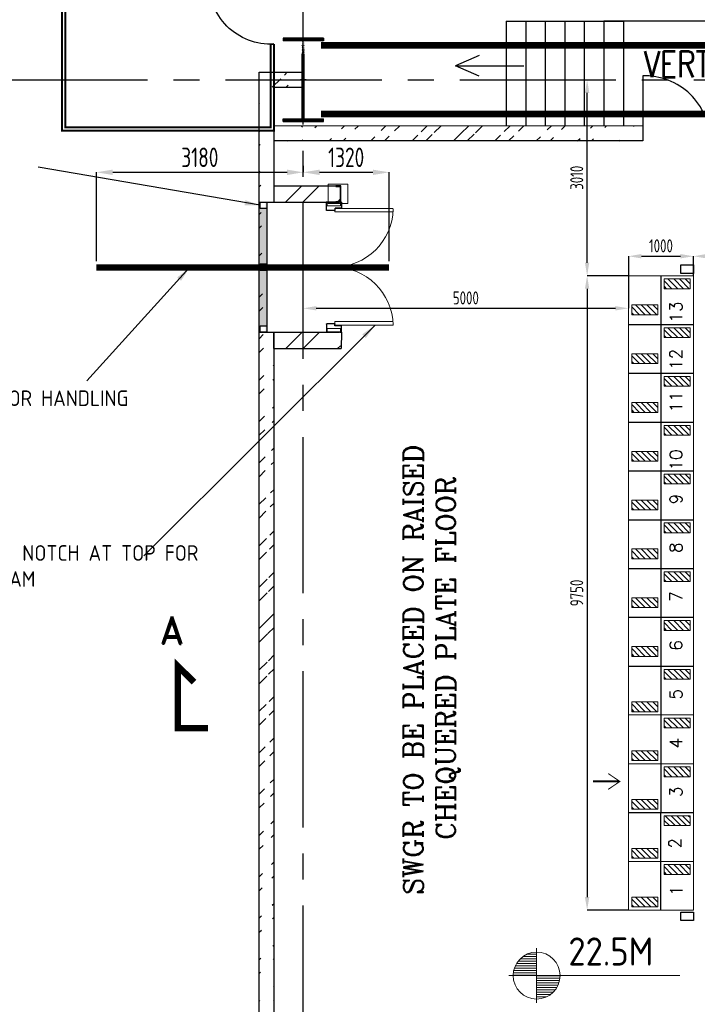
# Model space of a CAD drawing. Extents: x -11758 to 4934791, y -233543 to 1826789.
# Tile 15 of 256: x 79444 to 89863, y 108616 to 123746. Entities that reach past the tile are written whole.
import ezdxf

# ---------------------------------------------------------------- set-up
doc = ezdxf.new("R2010")
doc.units = 0
doc.header["$LTSCALE"] = 800
doc.header["$MEASUREMENT"] = 0
for name, pattern in [('CENTER', [2, 1.25, -0.25, 0.25, -0.25]), ('CENTER2', [1.125, 0.75, -0.125, 0.125, -0.125]), ('DASHDOT', [1, 0.5, -0.25, 0, -0.25])]:
    doc.linetypes.add(name, pattern=pattern)
doc.layers.get('0').update_dxf_attribs({"linetype": 'CONTINUOUS'})
doc.layers.get('DEFPOINTS').update_dxf_attribs({"linetype": 'CONTINUOUS'})
for name, color, linetype, lineweight in [('2CON', 1, 'CONTINUOUS', 13), ('BR-AN-CH-PL', 9, 'CONTINUOUS', 13), ('DIM', 4, 'CONTINUOUS', 15), ('EQPT', 8, 'CONTINUOUS', 5), ('STEEL', 6, 'CONTINUOUS', 15), ('T', 3, 'CONTINUOUS', 15), ('TEXT', 3, 'CONTINUOUS', 15)]:
    doc.layers.add(name, color=color, linetype=linetype, lineweight=lineweight)
for name, color, linetype in [('3con', 3, 'CONTINUOUS'), ('BODY', 3, 'CONTINUOUS'), ('CABLE TRAYS', 7, 'CONTINUOUS'), ('COL', 1, 'CENTER'), ('GRID', 8, 'CENTER'), ('GT_1', 7, 'CONTINUOUS'), ('HATCH', 9, 'CONTINUOUS'), ('LTB', 5, 'CONTINUOUS'), ('panel', 32, 'CONTINUOUS'), ('PARAPET', 4, 'CONTINUOUS'), ('SBMCC', 4, 'CONTINUOUS'), ('STR', 2, 'CONTINUOUS'), ('SWGR', 7, 'CONTINUOUS'), ('WALL', 6, 'CONTINUOUS')]:
    doc.layers.add(name, color=color, linetype=linetype)
doc.styles.add('ROMANC', font='romanc')
doc.styles.add('ROMAND', font='romand')
doc.styles.add('ROMANS', font='ISO9.shx', dxfattribs={"width": 0.8})
doc.styles.add('S1', font='SIMPLEX.SHX', dxfattribs={"height": 200})
doc.styles.add('S3', font='ROMANS1.SHX', dxfattribs={"width": 0.8})
doc.styles.get("Standard").update_dxf_attribs({"font": 'ISO9'})
doc.dimstyles.new('STANDARD$0', dxfattribs={"dimtxt": 250, "dimasz": 200, "dimexe": 0, "dimexo": 0, "dimgap": 100, "dimtad": 1, "dimdec": 0, "dimzin": 0, "dimdsep": 46, "dimtxsty": 'S1', "dimcen": 0, "dimadec": 0, "dimazin": 0, "dimtfac": 1, "dimtdec": 0, "dimtmove": 2, "dimatfit": 3, "dimfxl": 1, "dimtolj": 1, "dimtzin": 0, "dimarcsym": 0})
doc.dimstyles.new('STANDARD1', dxfattribs={"dimtxt": 300, "dimasz": 250, "dimexe": 0, "dimexo": 0, "dimgap": 80, "dimtad": 1, "dimdec": 0, "dimzin": 0, "dimdsep": 46, "dimtxsty": 'ROMANS', "dimcen": 0, "dimclrd": 256, "dimclre": 9, "dimclrt": 256, "dimadec": 0, "dimazin": 0, "dimtfac": 0.09, "dimtdec": 0, "dimtix": 1, "dimtofl": 0, "dimtmove": 0, "dimatfit": 3, "dimfxl": 1, "dimtolj": 1, "dimtzin": 0, "dimarcsym": 0})
doc.dimstyles.new('User200', dxfattribs={"dimscale": 200, "dimtxt": 1.5, "dimasz": 1.5, "dimexe": 0.75, "dimexo": 0, "dimgap": 0.3, "dimtad": 1, "dimdec": 0, "dimzin": 12, "dimdsep": 46, "dimtxsty": 'ROMANS', "dimcen": 0, "dimclrd": 256, "dimclre": 256, "dimclrt": 111, "dimadec": 0, "dimazin": 2, "dimtfac": 0.09, "dimtdec": 0, "dimtmove": 2, "dimatfit": 0, "dimfxl": 0, "dimtolj": 1, "dimtzin": 0, "dimlwd": -1, "dimlwe": -1, "dimarcsym": 2})

# ---------------------------------------------------------------- blocks, each defined once
blk = doc.blocks.new('SSDCDCDC')
at = {"layer": 'WALL'}
for p, q in [((247921, 170427), (247921, 165427)), ((247921, 170427), (249121, 170427)), ((249121, 170427), (249121, 165927)), ((249371, 170427), (249371, 166392)), ((249371, 170427), (250571, 170427)), ((250571, 170427), (250571, 167190)), ((247921, 170177), (249121, 170177)), ((249371, 170177), (250571, 170177)), ((247921, 169927), (249121, 169927)), ((249371, 169927), (250571, 169927)), ((247921, 169677), (249121, 169677)), ((249371, 169677), (250571, 169677)), ((247921, 169427), (249121, 169427)), ((249371, 169427), (250571, 169427)), ((247921, 169177), (249121, 169177)), ((249371, 169177), (250571, 169177)), ((247921, 168927), (249121, 168927)), ((249371, 168927), (250571, 168927)), ((247921, 168677), (249121, 168677)), ((249371, 168677), (250571, 168677)), ((247921, 168427), (249121, 168427)), ((249121, 168427), (249371, 168427)), ((249371, 168427), (250571, 168427)), ((247921, 168177), (249121, 168177)), ((249371, 168177), (250571, 168177)), ((247921, 167927), (249121, 167927)), ((249371, 167927), (250571, 167927)), ((247921, 167677), (249121, 167677)), ((249371, 167677), (250571, 167677)), ((247921, 167427), (249121, 167427)), ((249371, 167427), (250571, 167427)), ((247921, 167177), (249121, 167177)), ((249371, 167177), (250571, 167177)), ((247921, 166927), (249121, 166927)), ((250238, 166927), (249371, 166927)), ((247921, 166677), (249121, 166677)), ((249884, 166677), (249371, 166677)), ((250571, 166677), (250510, 166677)), ((250571, 166725), (250571, 165427)), ((247921, 166427), (249121, 166427)), ((249434, 166427), (249371, 166427)), ((250571, 166427), (250193, 166427)), ((247921, 166177), (249121, 166177)), ((250571, 166177), (249821, 166177)), ((247921, 165927), (249121, 165927)), ((249371, 165927), (249371, 165427)), ((250571, 165927), (249371, 165927)), ((247921, 165677), (249121, 165677)), ((250571, 165677), (249371, 165677)), ((247921, 165427), (249121, 165427)), ((250571, 165427), (249371, 165427)), ((248639, 165050), (247639, 165050)), ((248639, 165050), (247639, 165050))]:
    blk.add_line(p, q, dxfattribs=at)
at = {"layer": 'WALL', "const_width": 30, "flags": 128}
for points in [[(247639, 164050), (247639, 162722), (250899, 162722), (250899, 171052), (247639, 171052)], [(247639, 171052), (247639, 171002), (247639, 171002), (250849, 171002), (250849, 170952), (250849, 170952), (250849, 162772), (250799, 162772), (247689, 162772), (247689, 162772), (247689, 164049), (247639, 164050)]]:
    blk.add_lwpolyline(points, dxfattribs=at)
at = {"layer": 'WALL'}
for points in [[(249121, 165427), (249121, 168427)], [(250575, 167193), (250103, 166821), (249992, 166961), (250118, 166605), (250007, 166745), (249371, 166392)], [(250575, 166728), (250103, 166356), (249992, 166496), (250118, 166140), (250007, 166280), (249371, 165927)]]:
    blk.add_lwpolyline(points, dxfattribs=at)
blk.add_arc((247691, 164998), 949, 266.8572, 3.1428, dxfattribs=at)
blk = doc.blocks.new('*X4')
at = {"color": 0}
for p, q in [((36226, 29425), (36330, 29425)), ((36115, 29325), (36330, 29325)), ((36132, 29350), (36330, 29350)), ((36154, 29375), (36330, 29375)), ((36183, 29400), (36330, 29400)), ((36081, 29225), (36330, 29225)), ((36085, 29250), (36330, 29250)), ((36092, 29275), (36330, 29275)), ((36102, 29300), (36330, 29300)), ((36080, 29200), (36330, 29200))]:
    blk.add_line(p, q, dxfattribs=at)
blk = doc.blocks.new('LL')
for p, q in [((-711, 0), (-711, 423)), ((-1136, 0), (-711, 0)), ((1493, 0), (-711, 0)), ((-711, 0), (-711, -418))]:
    blk.add_line(p, q)
for start, end in [(90, 180), (0, 90), (180, 270), (270, 0)]:
    blk.add_arc((-711, 0), 360, start, end)
at = {"xscale": 1.440000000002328, "yscale": 1.440000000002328, "zscale": 1.440000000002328}
blk.add_blockref('*X4', (-53026, -42044), dxfattribs=at)
at = {"xscale": 1.440000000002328, "yscale": 1.440000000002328, "zscale": 1.440000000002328, "rotation": 180}
blk.add_blockref('*X4', (51604, 42044), dxfattribs=at)
at = {"flags": 4}
blk.add_attdef('LEVEL', (-222, 154), '', height=432, dxfattribs=at)
blk = doc.blocks.new('A$C14326149')
at = {"layer": 'COL'}
h = blk.add_hatch(dxfattribs=at)
h.set_pattern_fill('ANSI31', color=256, scale=100, style=0)
h.paths.add_polyline_path([(-310, -640), (-310, -600), (310, -600), (310, -640)])
h.paths.add_polyline_path([(310, 640), (310, 600), (-310, 600), (-310, 640)])
edge = h.paths.add_edge_path()
edge.add_line((-16, -600), (-16, 600))
edge.add_line((16, -600), (16, 600))
for p, q in [((310, 640), (-310, 640)), ((-310, 640), (-310, 600)), ((310, 640), (310, 600)), ((310, 600), (-310, 600)), ((-16, -600), (-16, 600)), ((16, -600), (16, 600)), ((-310, -600), (310, -600)), ((-310, -640), (-310, -600)), ((310, -640), (310, -600)), ((-310, -640), (310, -640))]:
    blk.add_line(p, q, dxfattribs=at)
at = {"layer": 'COL', "color": 2}
for p, q in [((0, -672), (0, 672)), ((44, 0), (-44, 0))]:
    blk.add_line(p, q, dxfattribs=at)
blk = doc.blocks.new('*D434')
at = {"layer": 'DEFPOINTS', "color": 0, "transparency": 16777216}
for p in [(88804, 120111), (88804, 119311), (83804, 119046)]:
    blk.add_point(p, dxfattribs=at)
at = {"layer": 'WALL', "color": 2, "lineweight": -2, "transparency": 16777216}
for p, q in [((88804, 120111), (88804, 119311)), ((83804, 119046), (83804, 119311)), ((84004, 119311), (88604, 119311))]:
    blk.add_line(p, q, dxfattribs=at)
at = {"layer": 'WALL', "color": 2, "transparency": 16777216}
for points in [[(84004, 119345), (84004, 119278), (83804, 119311)], [(88604, 119345), (88604, 119278), (88804, 119311)]]:
    blk.add_solid(points, dxfattribs=at)
at = {"layer": 'WALL', "color": 2, "transparency": 16777216, "insert": (86304, 119471), "char_height": 200, "attachment_point": 5, "style": 'ROMANS'}
blk.add_mtext('\\A1;5000', dxfattribs=at)
blk = doc.blocks.new('*D435')
at = {"layer": 'DEFPOINTS', "color": 0, "transparency": 16777216}
for p in [(88804, 120111), (89804, 120111), (89804, 119812)]:
    blk.add_point(p, dxfattribs=at)
at = {"layer": 'WALL', "color": 2, "lineweight": -2, "transparency": 16777216}
for p, q in [((89004, 120111), (89604, 120111)), ((89804, 119812), (89804, 120111))]:
    blk.add_line(p, q, dxfattribs=at)
at = {"layer": 'WALL', "color": 2, "transparency": 16777216}
for points in [[(89004, 120145), (89004, 120078), (88804, 120111)], [(89604, 120145), (89604, 120078), (89804, 120111)]]:
    blk.add_solid(points, dxfattribs=at)
at = {"layer": 'WALL', "color": 2, "transparency": 16777216, "insert": (89304, 120271), "char_height": 200, "attachment_point": 5, "style": 'ROMANS'}
blk.add_mtext('\\A1;1000', dxfattribs=at)
blk = doc.blocks.new('*D436')
at = {"layer": 'DEFPOINTS', "color": 0, "transparency": 16777216}
for p in [(89804, 120111), (92004, 120111), (92004, 117491)]:
    blk.add_point(p, dxfattribs=at)
at = {"layer": 'WALL', "color": 2, "lineweight": -2, "transparency": 16777216}
for p, q in [((90004, 120111), (91804, 120111)), ((92004, 117491), (92004, 120111))]:
    blk.add_line(p, q, dxfattribs=at)
at = {"layer": 'WALL', "color": 2, "transparency": 16777216}
for points in [[(90004, 120145), (90004, 120078), (89804, 120111)], [(91804, 120145), (91804, 120078), (92004, 120111)]]:
    blk.add_solid(points, dxfattribs=at)
at = {"layer": 'WALL', "color": 2, "transparency": 16777216, "insert": (90904, 120271), "char_height": 200, "attachment_point": 5, "style": 'ROMANS'}
blk.add_mtext('\\A1;2200', dxfattribs=at)
blk = doc.blocks.new('*D439')
at = {"layer": 'DEFPOINTS', "color": 0, "transparency": 16777216}
for p in [(88804, 119812), (88169, 110062), (88804, 110062)]:
    blk.add_point(p, dxfattribs=at)
at = {"layer": 'WALL', "color": 2, "lineweight": -2, "transparency": 16777216}
for p, q in [((88804, 119812), (88169, 119812)), ((88169, 119612), (88169, 110262)), ((88804, 110062), (88169, 110062))]:
    blk.add_line(p, q, dxfattribs=at)
at = {"layer": 'WALL', "color": 2, "transparency": 16777216}
for points in [[(88135, 119612), (88202, 119612), (88169, 119812)], [(88135, 110262), (88202, 110262), (88169, 110062)]]:
    blk.add_solid(points, dxfattribs=at)
at = {"layer": 'WALL', "color": 2, "transparency": 16777216, "insert": (88009, 114937), "char_height": 200, "attachment_point": 5, "rotation": 90, "style": 'ROMANS'}
blk.add_mtext('\\A1;9750', dxfattribs=at)
blk = doc.blocks.new('*D441')
at = {"color": 9, "lineweight": -2, "transparency": 16777216}
blk.add_line((80624, 120037), (80624, 121401), dxfattribs=at)
at = {"lineweight": -2, "transparency": 16777216}
blk.add_line((80874, 121401), (83554, 121401), dxfattribs=at)
at = {"transparency": 16777216}
for points in [[(80874, 121442), (80874, 121359), (80624, 121401)], [(83554, 121442), (83554, 121359), (83804, 121401)]]:
    blk.add_solid(points, dxfattribs=at)
at = {"layer": 'DEFPOINTS', "color": 0, "transparency": 16777216}
for p in [(83804, 121501), (83804, 121401), (80624, 119937)]:
    blk.add_point(p, dxfattribs=at)
at = {"transparency": 16777216, "insert": (82214, 121631), "char_height": 300, "attachment_point": 5, "style": 'ROMANS'}
blk.add_mtext('\\A1;3180', dxfattribs=at)
blk = doc.blocks.new('*D442')
at = {"color": 9, "lineweight": -2, "transparency": 16777216}
for p, q in [((83804, 121501), (83804, 121401)), ((85124, 120037), (85124, 121401))]:
    blk.add_line(p, q, dxfattribs=at)
at = {"lineweight": -2, "transparency": 16777216}
blk.add_line((84054, 121401), (84874, 121401), dxfattribs=at)
at = {"transparency": 16777216}
for points in [[(84054, 121442), (84054, 121359), (83804, 121401)], [(84874, 121442), (84874, 121359), (85124, 121401)]]:
    blk.add_solid(points, dxfattribs=at)
at = {"layer": 'DEFPOINTS', "color": 0, "transparency": 16777216}
for p in [(83804, 121401), (85124, 121401), (85124, 119937)]:
    blk.add_point(p, dxfattribs=at)
at = {"transparency": 16777216, "insert": (84464, 121631), "char_height": 300, "attachment_point": 5, "style": 'ROMANS'}
blk.add_mtext('\\A1;1320', dxfattribs=at)
blk = doc.blocks.new('A$C2B835022')
at = {"layer": '2CON'}
for p, q in [((108, 1030), (108, 136)), ((162, 136), (162, 1028)), ((1847, 136), (1847, 1028)), ((1901, 1030), (1901, 136)), ((162, 136), (99, 136)), ((1847, 136), (1901, 136))]:
    blk.add_line(p, q, dxfattribs=at)
for points in [[(59, 15), (59, 223), (4, 223), (4, 15)], [(1941, 15), (1941, 223), (1996, 223), (1996, 15)]]:
    blk.add_lwpolyline(points, close=True, dxfattribs=at)
for centre, start, end in [((88, 119), 0, 88.7296), ((1912, 119), 91.2704, 180)]:
    blk.add_arc(centre, 912, start, end, dxfattribs=at)
at = {"layer": '3con'}
for p, q in [((0, 207), (0, 229)), ((4, 234), (92, 234)), ((96, 229), (96, 139)), ((1904, 229), (1904, 139)), ((1996, 234), (1908, 234)), ((2000, 207), (2000, 229)), ((0, 8), (0, 30)), ((125, 4), (4, 4)), ((101, 135), (125, 135)), ((129, 131), (129, 8)), ((1871, 131), (1871, 8)), ((1899, 135), (1875, 135)), ((1875, 4), (1996, 4)), ((2000, 8), (2000, 30))]:
    blk.add_line(p, q, dxfattribs=at)
for centre, start, end in [((4, 229), 90, 180), ((92, 229), 0, 90), ((1908, 229), 90, 180), ((1996, 229), 0, 90), ((4, 8), 180, 270), ((101, 139), 180, 270), ((125, 131), 0, 90), ((125, 8), 270, 0), ((1875, 131), 90, 180), ((1875, 8), 180, 270), ((1899, 139), 270, 0), ((1996, 8), 270, 0)]:
    blk.add_arc(centre, 4.38, start, end, dxfattribs=at)
at = {"layer": 'WALL', "ltscale": 2000}
for p, q in [((0, 234), (0, 4)), ((2000, 234), (2000, 0))]:
    blk.add_line(p, q, dxfattribs=at)
blk = doc.blocks.new('*D443')
at = {"layer": 'DEFPOINTS', "color": 0, "transparency": 16777216}
for p in [(88169, 122822), (88169, 122822), (88169, 119812)]:
    blk.add_point(p, dxfattribs=at)
at = {"layer": 'WALL', "color": 2, "lineweight": -2, "transparency": 16777216}
blk.add_line((88169, 120012), (88169, 122622), dxfattribs=at)
at = {"layer": 'WALL', "color": 2, "transparency": 16777216}
for points in [[(88135, 122622), (88202, 122622), (88169, 122822)], [(88135, 120012), (88202, 120012), (88169, 119812)]]:
    blk.add_solid(points, dxfattribs=at)
at = {"layer": 'WALL', "color": 2, "transparency": 16777216, "insert": (88009, 121317), "char_height": 200, "attachment_point": 5, "rotation": 90, "style": 'ROMANS'}
blk.add_mtext('\\A1;3010', dxfattribs=at)

msp = doc.modelspace()

# ---------------------------------------------------------------- hatches: boundary and pattern name
h = msp.add_hatch(color=5)
h.dxf.hatch_style = 1
h.paths.add_polyline_path([(83123.7, 119044.2), (83223.7, 119044.2), (83223.7, 118944.2), (83243.7, 118944.2), (83243.7, 119944.2), (83223.7, 119944.4), (83223.7, 119894.4), (83123.7, 119894.2)])
h.paths.add_polyline_path([(83123.7, 119994.2), (83223.7, 119994.2), (83223.7, 119944.2), (83243.7, 119944.2), (83243.7, 120944.2), (83223.7, 120944.2), (83223.7, 120844.2), (83123.7, 120844.2)])
at = {"layer": 'HATCH'}
h = msp.add_hatch(dxfattribs=at)
h.set_pattern_fill('ANSI32', color=256, scale=1200, style=0)
h.set_pattern_definition([(45, (-2076.03, -18699.2), (-318.198, 318.198), []), (45, (-1863.9, -18699.2), (-318.198, 318.198), [])])
edge = h.paths.add_edge_path()
edge.add_line((83353.8, 122937.5), (83603.8, 122937.5))
edge.add_line((83123.8, 122707.5), (83603.8, 122707.5))
h = msp.add_hatch(dxfattribs=at)
h.set_pattern_fill('ANSI32', color=256, scale=1200, style=0)
h.set_pattern_definition([(45, (-3312.73, -21687.2), (-318.198, 318.198), []), (45, (-3100.6, -21687.2), (-318.198, 318.198), [])])
edge = h.paths.add_edge_path()
edge.add_line((83128.2, 108262.4), (83123.8, 122862.5))
edge.add_line((83357.8, 108262.4), (83353.7, 118944.2))
h = msp.add_hatch(dxfattribs=at)
h.set_pattern_fill('ANSI32', color=256, scale=1200, style=0)
h.set_pattern_definition([(45, (-1187.23, -25239.12), (-318.198, 318.198), []), (45, (-975.1, -25239.12), (-318.198, 318.198), [])])
edge = h.paths.add_edge_path()
edge.add_line((89023.6, 122111.7), (83353.7, 122112.6))
edge.add_line((89023.6, 121882.6), (83357.8, 121882.6))
h = msp.add_hatch(dxfattribs=at)
h.set_pattern_fill('ANSI32', color=256, scale=1500, angle=180, style=0)
h.set_pattern_definition([(225, (279698.2, 265932.3), (397.7476, -397.7476), []), (225, (279433, 265932.3), (397.7476, -397.7476), [])])
h.paths.add_polyline_path([(84371.3, 120944.2), (83369.5, 120944.2), (83369.5, 121194.2), (84371.3, 121194.2)])
h = msp.add_hatch(dxfattribs=at)
h.set_pattern_fill('ANSI31', color=3, scale=500, angle=450, style=0)
h.set_pattern_definition([(135, (175616.49, 72890.47), (-44.194174, -44.194174), [])])
h.paths.add_polyline_path([(89353.8, 119762.3), (89353.8, 119612.3), (89753.8, 119612.3), (89753.8, 119762.3)])
h = msp.add_hatch(dxfattribs=at)
h.set_pattern_fill('ANSI31', color=3, scale=500, angle=450, style=0)
h.set_pattern_definition([(135, (175116.49, 72490.47), (-44.194174, -44.194174), [])])
h.paths.add_polyline_path([(88853.8, 119362.3), (88853.8, 119212.3), (89253.8, 119212.3), (89253.8, 119362.3)])
h = msp.add_hatch(dxfattribs=at)
h.set_pattern_fill('ANSI32', color=256, scale=1500, angle=180, style=0)
h.set_pattern_definition([(225, (279702.3, 263682.3), (397.7476, -397.7476), []), (225, (279437.15, 263682.3), (397.7476, -397.7476), [])])
h.paths.add_polyline_path([(84375.5, 118694.2), (83373.7, 118694.2), (83373.7, 118944.2), (84375.5, 118944.2)])
h = msp.add_hatch(dxfattribs=at)
h.set_pattern_fill('ANSI31', color=3, scale=500, angle=450, style=0)
h.set_pattern_definition([(135, (175616.49, 72140.47), (-44.194174, -44.194174), [])])
h.paths.add_polyline_path([(89353.8, 119012.3), (89353.8, 118862.3), (89753.8, 118862.3), (89753.8, 119012.3)])
h = msp.add_hatch(dxfattribs=at)
h.set_pattern_fill('ANSI31', color=3, scale=500, angle=450, style=0)
h.set_pattern_definition([(135, (175116.49, 71740.47), (-44.194174, -44.194174), [])])
h.paths.add_polyline_path([(88853.8, 118612.3), (88853.8, 118462.3), (89253.8, 118462.3), (89253.8, 118612.3)])
h = msp.add_hatch(dxfattribs=at)
h.set_pattern_fill('ANSI31', color=3, scale=500, angle=450, style=0)
h.set_pattern_definition([(135, (175616.49, 71390.47), (-44.194174, -44.194174), [])])
h.paths.add_polyline_path([(89353.8, 118262.3), (89353.8, 118112.3), (89753.8, 118112.3), (89753.8, 118262.3)])
h = msp.add_hatch(dxfattribs=at)
h.set_pattern_fill('ANSI31', color=3, scale=500, angle=450, style=0)
h.set_pattern_definition([(135, (175116.49, 70990.47), (-44.194174, -44.194174), [])])
h.paths.add_polyline_path([(88853.8, 117862.3), (88853.8, 117712.3), (89253.8, 117712.3), (89253.8, 117862.3)])
h = msp.add_hatch(dxfattribs=at)
h.set_pattern_fill('ANSI31', color=3, scale=500, angle=450, style=0)
h.set_pattern_definition([(135, (175616.49, 70640.47), (-44.194174, -44.194174), [])])
h.paths.add_polyline_path([(89353.8, 117512.3), (89353.8, 117362.3), (89753.8, 117362.3), (89753.8, 117512.3)])
h = msp.add_hatch(dxfattribs=at)
h.set_pattern_fill('ANSI31', color=3, scale=500, angle=450, style=0)
h.set_pattern_definition([(135, (175116.49, 70240.47), (-44.194174, -44.194174), [])])
h.paths.add_polyline_path([(88853.8, 117112.3), (88853.8, 116962.3), (89253.8, 116962.3), (89253.8, 117112.3)])
h = msp.add_hatch(dxfattribs=at)
h.set_pattern_fill('ANSI31', color=3, scale=500, angle=450, style=0)
h.set_pattern_definition([(135, (175616.49, 69890.47), (-44.194174, -44.194174), [])])
h.paths.add_polyline_path([(89353.8, 116762.3), (89353.8, 116612.3), (89753.8, 116612.3), (89753.8, 116762.3)])
h = msp.add_hatch(dxfattribs=at)
h.set_pattern_fill('ANSI31', color=3, scale=500, angle=450, style=0)
h.set_pattern_definition([(135, (175116.49, 69490.47), (-44.194174, -44.194174), [])])
h.paths.add_polyline_path([(88853.8, 116362.3), (88853.8, 116212.3), (89253.8, 116212.3), (89253.8, 116362.3)])
h = msp.add_hatch(dxfattribs=at)
h.set_pattern_fill('ANSI31', color=3, scale=500, angle=450, style=0)
h.set_pattern_definition([(135, (175616.49, 69140.47), (-44.194174, -44.194174), [])])
h.paths.add_polyline_path([(89353.8, 116012.3), (89353.8, 115862.3), (89753.8, 115862.3), (89753.8, 116012.3)])
h = msp.add_hatch(dxfattribs=at)
h.set_pattern_fill('ANSI31', color=3, scale=500, angle=450, style=0)
h.set_pattern_definition([(135, (175116.49, 68740.47), (-44.194174, -44.194174), [])])
h.paths.add_polyline_path([(88853.8, 115612.3), (88853.8, 115462.3), (89253.8, 115462.3), (89253.8, 115612.3)])
h = msp.add_hatch(dxfattribs=at)
h.set_pattern_fill('ANSI31', color=3, scale=500, angle=450, style=0)
h.set_pattern_definition([(135, (175616.49, 68390.47), (-44.194174, -44.194174), [])])
h.paths.add_polyline_path([(89353.8, 115262.3), (89353.8, 115112.3), (89753.8, 115112.3), (89753.8, 115262.3)])
h = msp.add_hatch(dxfattribs=at)
h.set_pattern_fill('ANSI31', color=3, scale=500, angle=450, style=0)
h.set_pattern_definition([(135, (175116.49, 67990.47), (-44.194174, -44.194174), [])])
h.paths.add_polyline_path([(88853.8, 114862.3), (88853.8, 114712.3), (89253.8, 114712.3), (89253.8, 114862.3)])
h = msp.add_hatch(dxfattribs=at)
h.set_pattern_fill('ANSI31', color=3, scale=500, angle=450, style=0)
h.set_pattern_definition([(135, (175616.49, 67640.47), (-44.194174, -44.194174), [])])
h.paths.add_polyline_path([(89353.8, 114512.3), (89353.8, 114362.3), (89753.8, 114362.3), (89753.8, 114512.3)])
h = msp.add_hatch(dxfattribs=at)
h.set_pattern_fill('ANSI31', color=3, scale=500, angle=450, style=0)
h.set_pattern_definition([(135, (175116.49, 67240.47), (-44.194174, -44.194174), [])])
h.paths.add_polyline_path([(88853.8, 114112.3), (88853.8, 113962.3), (89253.8, 113962.3), (89253.8, 114112.3)])
h = msp.add_hatch(dxfattribs=at)
h.set_pattern_fill('ANSI31', color=3, scale=500, angle=450, style=0)
h.set_pattern_definition([(135, (175616.49, 66890.47), (-44.194174, -44.194174), [])])
h.paths.add_polyline_path([(89353.8, 113762.3), (89353.8, 113612.3), (89753.8, 113612.3), (89753.8, 113762.3)])
h = msp.add_hatch(dxfattribs=at)
h.set_pattern_fill('ANSI31', color=3, scale=500, angle=450, style=0)
h.set_pattern_definition([(135, (175116.49, 66390.47), (-44.194174, -44.194174), [])])
h.paths.add_polyline_path([(88853.8, 113262.3), (88853.8, 113112.3), (89253.8, 113112.3), (89253.8, 113262.3)])
h = msp.add_hatch(dxfattribs=at)
h.set_pattern_fill('ANSI31', color=3, scale=500, angle=450, style=0)
h.set_pattern_definition([(135, (175616.49, 66140.47), (-44.194174, -44.194174), [])])
h.paths.add_polyline_path([(89353.8, 113012.3), (89353.8, 112862.3), (89753.8, 112862.3), (89753.8, 113012.3)])
h = msp.add_hatch(dxfattribs=at)
h.set_pattern_fill('ANSI31', color=3, scale=500, angle=450, style=0)
h.set_pattern_definition([(135, (175116.49, 65640.47), (-44.194174, -44.194174), [])])
h.paths.add_polyline_path([(88853.8, 112512.3), (88853.8, 112362.3), (89253.8, 112362.3), (89253.8, 112512.3)])
h = msp.add_hatch(dxfattribs=at)
h.set_pattern_fill('ANSI31', color=3, scale=500, angle=450, style=0)
h.set_pattern_definition([(135, (175616.49, 65390.47), (-44.194174, -44.194174), [])])
h.paths.add_polyline_path([(89353.8, 112262.3), (89353.8, 112112.3), (89753.8, 112112.3), (89753.8, 112262.3)])
h = msp.add_hatch(dxfattribs=at)
h.set_pattern_fill('ANSI31', color=3, scale=500, angle=450, style=0)
h.set_pattern_definition([(135, (175116.49, 64890.47), (-44.194174, -44.194174), [])])
h.paths.add_polyline_path([(88853.8, 111762.3), (88853.8, 111612.3), (89253.8, 111612.3), (89253.8, 111762.3)])
h = msp.add_hatch(dxfattribs=at)
h.set_pattern_fill('ANSI31', color=3, scale=500, angle=450, style=0)
h.set_pattern_definition([(135, (-445543.41, -63772.3), (-44.194174, -44.194174), [])])
h.paths.add_polyline_path([(89353.8, 111513.5), (89353.8, 111363.5), (89753.8, 111363.5), (89753.8, 111513.5)])
h = msp.add_hatch(dxfattribs=at)
h.set_pattern_fill('ANSI31', color=3, scale=500, angle=450, style=0)
h.set_pattern_definition([(135, (175116.49, 64140.47), (-44.194174, -44.194174), [])])
h.paths.add_polyline_path([(88853.8, 111012.3), (88853.8, 110862.3), (89253.8, 110862.3), (89253.8, 111012.3)])
h = msp.add_hatch(dxfattribs=at)
h.set_pattern_fill('ANSI31', color=3, scale=500, angle=450, style=0)
h.set_pattern_definition([(135, (175616.49, 63890.47), (-44.194174, -44.194174), [])])
h.paths.add_polyline_path([(89353.8, 110762.3), (89353.8, 110612.3), (89753.8, 110612.3), (89753.8, 110762.3)])
h = msp.add_hatch(dxfattribs=at)
h.set_pattern_fill('ANSI31', color=3, scale=500, angle=450, style=0)
h.set_pattern_definition([(135, (175116.49, 63390.47), (-44.194174, -44.194174), [])])
h.paths.add_polyline_path([(88853.8, 110262.3), (88853.8, 110112.3), (89253.8, 110112.3), (89253.8, 110262.3)])

# ---------------------------------------------------------------- linework, layer by layer
for p, q in [((86925.8, 123721.6), (88725.8, 123721.6)), ((86925.8, 123721.6), (86925.8, 122112)), ((87225.8, 123721.6), (87225.8, 122112)), ((87525.8, 123721.6), (87525.8, 122111.9)), ((87825.8, 123721.6), (87825.8, 122111.9)), ((88125.8, 123721.6), (88125.8, 122111.9)), ((90225.8, 123721.6), (88425.8, 123721.6)), ((88425.8, 123721.6), (88425.8, 122111.8)), ((88725.8, 123721.6), (88725.8, 122111.8)), ((88803.8, 119062.3), (89803.8, 119062.3)), ((88803.8, 118312.3), (89803.8, 118312.3)), ((88803.8, 117562.3), (89803.8, 117562.3)), ((88803.8, 116812.3), (89803.8, 116812.3)), ((88803.8, 116062.3), (89803.8, 116062.3)), ((88803.8, 115312.3), (89803.8, 115312.3)), ((88803.8, 114562.3), (89803.8, 114562.3)), ((88803.8, 113812.3), (89803.8, 113812.3))]:
    msp.add_line(p, q)
at = {"color": 0}
for p, q in [((89303.8, 119812.3), (89303.8, 119062.3)), ((89303.8, 119062.3), (89303.8, 118312.3)), ((89303.8, 118312.3), (89303.8, 117562.3)), ((89303.8, 117562.3), (89303.8, 116812.3)), ((89303.8, 116812.3), (89303.8, 116062.3)), ((89303.8, 116062.3), (89303.8, 115312.3)), ((89303.8, 115312.3), (89303.8, 114562.3)), ((89303.8, 114562.3), (89303.8, 113812.3)), ((89303.8, 113812.3), (89303.8, 111562.3)), ((89303.8, 110062.3), (89303.8, 111562.3))]:
    msp.add_line(p, q, dxfattribs=at)
at = {"color": 0, "lineweight": 9, "const_width": 15}
msp.add_lwpolyline([(88494.1, 112161.3), (88660.6, 112048), (88260.1, 112048)], dxfattribs=at)
at = {"layer": 'BODY'}
for p, q in [((84382.7, 121194.2), (84302.7, 121194.2)), ((84302.7, 121186.8), (84302.7, 121194.2)), ((84305.5, 121183.6), (84364.7, 121177.4)), ((84375.5, 120972.9), (84375.5, 121165.5)), ((84382.7, 120944.2), (84382.7, 121194.2)), ((84302.7, 120951.6), (84302.7, 120944.2)), ((84382.7, 120944.2), (84302.7, 120944.2)), ((84305.5, 120954.8), (84364.7, 120961))]:
    msp.add_line(p, q, dxfattribs=at)
for centre, radius, start, end in [((84305.9, 121186.8), 3.2, 180, 264), ((84363.5, 121165.5), 12, 0, 84), ((84305.9, 120951.6), 3.2, 96, 180), ((84363.5, 120972.9), 12, 276, 0)]:
    msp.add_arc(centre, radius, start, end, dxfattribs=at)
at = {"layer": 'BR-AN-CH-PL'}
msp.add_lwpolyline([(84489.1, 120919.2), (84189.1, 120919.2), (84189.1, 121219.2), (84489.1, 121219.2)], close=True, dxfattribs=at)
at = {"layer": 'CABLE TRAYS'}
msp.add_line((88803.8, 111562.3), (89803.8, 111562.3), dxfattribs=at)
at = {"layer": 'EQPT', "color": 0}
for p, q in [((88803.8, 119062.3), (88803.8, 119812.3)), ((88803.8, 119812.3), (89803.8, 119812.3)), ((88803.8, 119062.3), (89803.8, 119062.3)), ((88803.8, 118312.3), (88803.8, 119062.3)), ((88803.8, 119062.3), (89803.8, 119062.3)), ((88803.8, 118312.3), (89803.8, 118312.3)), ((88803.8, 118312.3), (89803.8, 118312.3)), ((88803.8, 118312.3), (89803.8, 118312.3)), ((88803.8, 117562.3), (88803.8, 118312.3)), ((88803.8, 117562.3), (89803.8, 117562.3)), ((88803.8, 116812.3), (88803.8, 117562.3)), ((88803.8, 117562.3), (89803.8, 117562.3)), ((88803.8, 117562.3), (89803.8, 117562.3)), ((88803.8, 116812.3), (89803.8, 116812.3)), ((88803.8, 116062.3), (88803.8, 116812.3)), ((88803.8, 116812.3), (89803.8, 116812.3)), ((88803.8, 116062.3), (89803.8, 116062.3)), ((88803.8, 115312.3), (88803.8, 116062.3)), ((88803.8, 116062.3), (89803.8, 116062.3)), ((88803.8, 115312.3), (89803.8, 115312.3)), ((88803.8, 114562.3), (88803.8, 115312.3)), ((88803.8, 115312.3), (89803.8, 115312.3)), ((88803.8, 114562.3), (89803.8, 114562.3)), ((88803.8, 113812.3), (88803.8, 114562.3)), ((88803.8, 114562.3), (89803.8, 114562.3)), ((88803.8, 113812.3), (89803.8, 113812.3)), ((88803.8, 111562.3), (88803.8, 113812.3)), ((88803.8, 113062.3), (89803.8, 113062.3)), ((88803.8, 112312.3), (89803.8, 112312.3)), ((88803.8, 110062.3), (88803.8, 111562.3)), ((88803.8, 110812.3), (89803.8, 110812.3)), ((88803.8, 110062.3), (89803.8, 110062.3))]:
    msp.add_line(p, q, dxfattribs=at)
for points in [[(89753.8, 119762.3), (89753.8, 119612.3), (89353.8, 119612.3), (89353.8, 119762.3)], [(89253.8, 119212.3), (89253.8, 119362.3), (88853.8, 119362.3), (88853.8, 119212.3)], [(89753.8, 119012.3), (89753.8, 118862.3), (89353.8, 118862.3), (89353.8, 119012.3)], [(89253.8, 118462.3), (89253.8, 118612.3), (88853.8, 118612.3), (88853.8, 118462.3)], [(89753.8, 118262.3), (89753.8, 118112.3), (89353.8, 118112.3), (89353.8, 118262.3)], [(89253.8, 117712.3), (89253.8, 117862.3), (88853.8, 117862.3), (88853.8, 117712.3)], [(89753.8, 117512.3), (89753.8, 117362.3), (89353.8, 117362.3), (89353.8, 117512.3)], [(89253.8, 116962.3), (89253.8, 117112.3), (88853.8, 117112.3), (88853.8, 116962.3)], [(89753.8, 116762.3), (89753.8, 116612.3), (89353.8, 116612.3), (89353.8, 116762.3)], [(89253.8, 116212.3), (89253.8, 116362.3), (88853.8, 116362.3), (88853.8, 116212.3)], [(89753.8, 116012.3), (89753.8, 115862.3), (89353.8, 115862.3), (89353.8, 116012.3)], [(89253.8, 115462.3), (89253.8, 115612.3), (88853.8, 115612.3), (88853.8, 115462.3)], [(89753.8, 115262.3), (89753.8, 115112.3), (89353.8, 115112.3), (89353.8, 115262.3)], [(89253.8, 114712.3), (89253.8, 114862.3), (88853.8, 114862.3), (88853.8, 114712.3)], [(89753.8, 114512.3), (89753.8, 114362.3), (89353.8, 114362.3), (89353.8, 114512.3)], [(89253.8, 113962.3), (89253.8, 114112.3), (88853.8, 114112.3), (88853.8, 113962.3)], [(89753.8, 113762.3), (89753.8, 113612.3), (89353.8, 113612.3), (89353.8, 113762.3)], [(89253.8, 113112.3), (89253.8, 113262.3), (88853.8, 113262.3), (88853.8, 113112.3)], [(89753.8, 113012.3), (89753.8, 112862.3), (89353.8, 112862.3), (89353.8, 113012.3)], [(89253.8, 112362.3), (89253.8, 112512.3), (88853.8, 112512.3), (88853.8, 112362.3)], [(89753.8, 112262.3), (89753.8, 112112.3), (89353.8, 112112.3), (89353.8, 112262.3)], [(89253.8, 111612.3), (89253.8, 111762.3), (88853.8, 111762.3), (88853.8, 111612.3)], [(89753.8, 111512.3), (89753.8, 111362.3), (89353.8, 111362.3), (89353.8, 111512.3)], [(89253.8, 110862.3), (89253.8, 111012.3), (88853.8, 111012.3), (88853.8, 110862.3)], [(89753.8, 110762.3), (89753.8, 110612.3), (89353.8, 110612.3), (89353.8, 110762.3)], [(89253.8, 110112.3), (89253.8, 110262.3), (88853.8, 110262.3), (88853.8, 110112.3)]]:
    msp.add_lwpolyline(points, close=True, dxfattribs=at)
for points in [[(89803.8, 119062.3), (89803.8, 119812.3)], [(89803.8, 118312.3), (89803.8, 119062.3)], [(89803.8, 117562.3), (89803.8, 118312.3)], [(89803.8, 116812.3), (89803.8, 117562.3)], [(89803.8, 116062.3), (89803.8, 116812.3)], [(89803.8, 115312.3), (89803.8, 116062.3)], [(89803.8, 114562.3), (89803.8, 115312.3)], [(89803.8, 113812.3), (89803.8, 114562.3)], [(89803.8, 111562.3), (89803.8, 113812.3)], [(89803.8, 110062.3), (89803.8, 111562.3)]]:
    msp.add_lwpolyline(points, dxfattribs=at)
at = {"layer": 'GRID', "linetype": 'CENTER2', "ltscale": 4}
for p, q in [((83803.8, 104133.3), (83803.8, 131068.5)), ((64609.6, 122822.4), (107856.3, 122822.4))]:
    msp.add_line(p, q, dxfattribs=at)
at = {"layer": 'LTB', "linetype": 'Continuous', "const_width": 100, "flags": 128}
msp.add_lwpolyline([(82339.8, 112858.6), (81874.5, 112858.6), (81874.5, 113812.1), (82123.7, 113566.5)], dxfattribs=at)
at = {"layer": 'PARAPET'}
for p, q in [((83353.7, 121194.2), (84349.9, 121194.2)), ((83123.7, 120944.2), (84349.9, 120944.2)), ((83243.7, 120944.2), (83243.7, 118944.2)), ((83123.7, 118944.2), (84349.9, 118944.2)), ((84389.6, 118944.2), (84386.8, 118694.2)), ((83353.7, 118694.2), (84386.8, 118694.2))]:
    msp.add_line(p, q, dxfattribs=at)
for points in [[(83243.7, 120844.2), (83143.7, 120844.2), (83143.7, 120944.2), (83243.7, 120944.2)], [(83243.7, 119894.2), (83143.7, 119894.2), (83143.7, 119994.2), (83243.7, 119994.2)], [(83243.7, 118944.2), (83143.7, 118944.2), (83143.7, 119044.2), (83243.7, 119044.2)]]:
    msp.add_lwpolyline(points, close=True, dxfattribs=at)
at = {"layer": 'SBMCC'}
for points in [[(89609.8, 119977.4), (89803.8, 119977.4), (89803.8, 119848.4), (89609.8, 119848.4)], [(89609.8, 110033.4), (89803.8, 110033.4), (89803.8, 109904.4), (89609.8, 109904.4)]]:
    msp.add_lwpolyline(points, close=True, dxfattribs=at)
at = {"layer": 'STEEL', "const_width": 100}
msp.add_lwpolyline([(85123.7, 119936.9), (80623.7, 119936.9)], dxfattribs=at)
at = {"layer": 'STR', "color": 7, "linetype": 'DASHDOT', "const_width": 100}
for points in [[(84078.8, 123352.5), (94528.8, 123352.5)], [(84078.8, 122297.5), (94528.8, 122297.5)]]:
    msp.add_lwpolyline(points, dxfattribs=at)
at = {"layer": 'SWGR', "linetype": 'Continuous', "ltscale": 0.5, "const_width": 15}
msp.add_lwpolyline([(88494.1, 111919), (88660.6, 112032.3), (88260.1, 112032.3)], dxfattribs=at)
at = {"layer": 'WALL'}
for p, q in [((83123.7, 108262.4), (83123.7, 122937.5)), ((83123.7, 122937.5), (83787.8, 122937.5)), ((89023.6, 122883.5), (89023.6, 121883.5)), ((83357.6, 120944.2), (83357.8, 122707.5)), ((83357.8, 122707.5), (83787.8, 122707.5)), ((89023.6, 122111.7), (83357.8, 122112.6)), ((89023.6, 121882.6), (83357, 121882.6)), ((83353.7, 118694.2), (83353.7, 118944.2)), ((83355.7, 108262.4), (83357.3, 118944.2))]:
    msp.add_line(p, q, dxfattribs=at)
at = {"layer": 'WALL', "flags": 128}
for points in [[(86511, 123194.8), (86142.9, 123037.1), (87194.7, 123037.1)], [(86511, 122879.4), (86142.9, 123037.1), (87194.7, 123037.1)]]:
    msp.add_lwpolyline(points, dxfattribs=at)
at = {"layer": 'WALL'}
msp.add_arc((89053.6, 121877.9), 1006, 0.31567, 91.7103, dxfattribs=at)

# ---------------------------------------------------------------- block references
at = {"xscale": -1}
msp.add_blockref('SSDCDCDC', (330992.6, -40679.5), dxfattribs=at)
at = {"xscale": -1, "rotation": 270}
msp.add_blockref('A$C2B835022', (84156, 118944.2), dxfattribs=at)
at = {"layer": 'DIM'}
msp.add_blockref('A$C14326149', (83803.8, 122822.5), dxfattribs=at)
at = {"layer": 'TEXT'}
msp.add_blockref('LL', (88102.7, 109057.1), dxfattribs=at).add_auto_attribs({'LEVEL': '22.5M'})

# ---------------------------------------------------------------- texts
at = {"color": 3, "char_height": 240, "attachment_point": 5}
for s, width, insert in [('MONORAIL AT SOFFIT OF 29.0M FLOOR FOR HANDLING PANELS OF 2MT LOAD', 8236.558, (77425.8, 117728.9)), ('DOUBLE DOOR (2000X2500) WITH NOTCH AT TOP FOR MONORAIL BEAM', 7510.314, (78564.5, 115350.7))]:
    msp.add_mtext_dynamic_manual_height_columns(s, width=width, gutter_width=1, heights=[883.5], dxfattribs=dict(at, insert=insert))
at = {"layer": 'CABLE TRAYS', "insert": (81962.5, 114574.1), "char_height": 420, "width": 1859.099, "attachment_point": 3, "style": 'ROMAND'}
msp.add_mtext('A', dxfattribs=at)
at = {"layer": 'panel', "color": 0, "style": 'ROMAND'}
for s, p in [('13', (89629.1, 119092.1)), ('12', (89629.1, 118365.4)), ('11', (89629.1, 117713.1)), ('10', (89629.1, 116819.1)), ('9', (89629.1, 116299.5)), ('8', (89629.1, 115549.5)), ('7', (89629.1, 114799.5)), ('6', (89629.1, 114049.5)), ('5', (89629.1, 113299.5)), ('4', (89629.1, 112549.5)), ('3', (89629.1, 111799.5)), ('2', (89616.7, 111008.7)), ('1', (89634, 110281.8))]:
    msp.add_text(s, height=189, rotation=90, dxfattribs=at).set_placement(p)
at = {"layer": 'T', "insert": (85345.4, 109553.9), "char_height": 300, "attachment_point": 1, "rotation": 90, "style": 'ROMANC'}
msp.add_mtext_dynamic_manual_height_columns('\\pi747.71;SWGR TO BE PLACED ON RAISED \\P\\pi1590.6;CHEQUERED PLATE FLOOR', width=9452.561, gutter_width=2000, heights=[0], dxfattribs=at)
at = {"layer": 'T', "insert": (89041.4, 123263.7), "char_height": 400, "width": 9254.512, "attachment_point": 1, "style": 'S3'}
msp.add_mtext('VERTICAL BRACING', dxfattribs=at)
at = {"layer": 'T', "insert": (84835.1, 220588.2), "char_height": 250, "width": 250, "attachment_point": 1, "rotation": 90, "style": 'S3'}
msp.add_mtext('\\pi-403.57;SLIDING \\P\\pi-546.43;SUPPORT', dxfattribs=at)

# ---------------------------------------------------------------- dimensions: what is measured, and where the dimension line sits
for base, p1, p2, picture, middle in [((83803.8, 121400.8), (80623.7, 119936.9), (83803.8, 121500.8), '*D441', (82213.7, 121630.8)), ((85123.7, 121400.8), (83803.8, 121400.8), (85123.7, 119936.9), '*D442', (84463.7, 121630.8))]:
    dim = msp.add_linear_dim(base=base, p1=p1, p2=p2, angle=180, dimstyle='STANDARD1', override={"dimexo": 100})
    dim.commit()
    dim.dimension.update_dxf_attribs({"geometry": picture, "text_midpoint": middle})
at = {"layer": 'WALL'}
for base, p1, p2, picture, middle in [((88168.8, 122822.4), (88168.8, 119812.3), (88168.8, 122822.4), '*D443', (88008.8, 121317.4)), ((88168.8, 110062.3), (88803.8, 119812.3), (88803.8, 110062.3), '*D439', (88008.8, 114937.3))]:
    dim = msp.add_linear_dim(base=base, p1=p1, p2=p2, angle=90, dimstyle='STANDARD$0', override={"dimscale": 100, "dimtxt": 2, "dimasz": 2, "dimgap": 0.6, "dimtxsty": 'ROMANS', "dimclrd": 2, "dimclre": 2, "dimclrt": 2, "dimtix": 1, "dimfxl": 0.5}, dxfattribs=at)
    dim.commit()
    dim.dimension.update_dxf_attribs({"geometry": picture, "text_midpoint": middle})
for base, p1, p2, picture, middle in [((89803.8, 120111.5), (88803.8, 120111.5), (89803.8, 119812.3), '*D435', (89303.8, 120271.5)), ((92003.8, 120111.5), (89803.8, 120111.5), (92003.8, 117491.5), '*D436', (90903.8, 120271.5)), ((88803.8, 119311.5), (83803.8, 119045.9), (88803.8, 120111.5), '*D434', (86303.8, 119471.5))]:
    dim = msp.add_linear_dim(base=base, p1=p1, p2=p2, dimstyle='STANDARD$0', override={"dimscale": 100, "dimtxt": 2, "dimasz": 2, "dimgap": 0.6, "dimtxsty": 'ROMANS', "dimclrd": 2, "dimclre": 2, "dimclrt": 2, "dimtix": 1, "dimfxl": 0.5}, dxfattribs=at)
    dim.commit()
    dim.dimension.update_dxf_attribs({"geometry": picture, "text_midpoint": middle})

# ---------------------------------------------------------------- leaders
at = {"layer": 'GT_1', "color": 2}
for points in [[(83143.7, 120894.2), (79725.5, 121479.7)], [(82056.4, 119936.9), (80475.9, 118199)], [(84908.6, 119052.3), (81354, 115505.5)]]:
    msp.add_leader(points, dimstyle='User200', override={"dimtxt": 1.2, "dimasz": 1.2, "dimgap": 0.1, "dimfxlon": 1}, dxfattribs=at)

doc.saveas('drawing.dxf')
